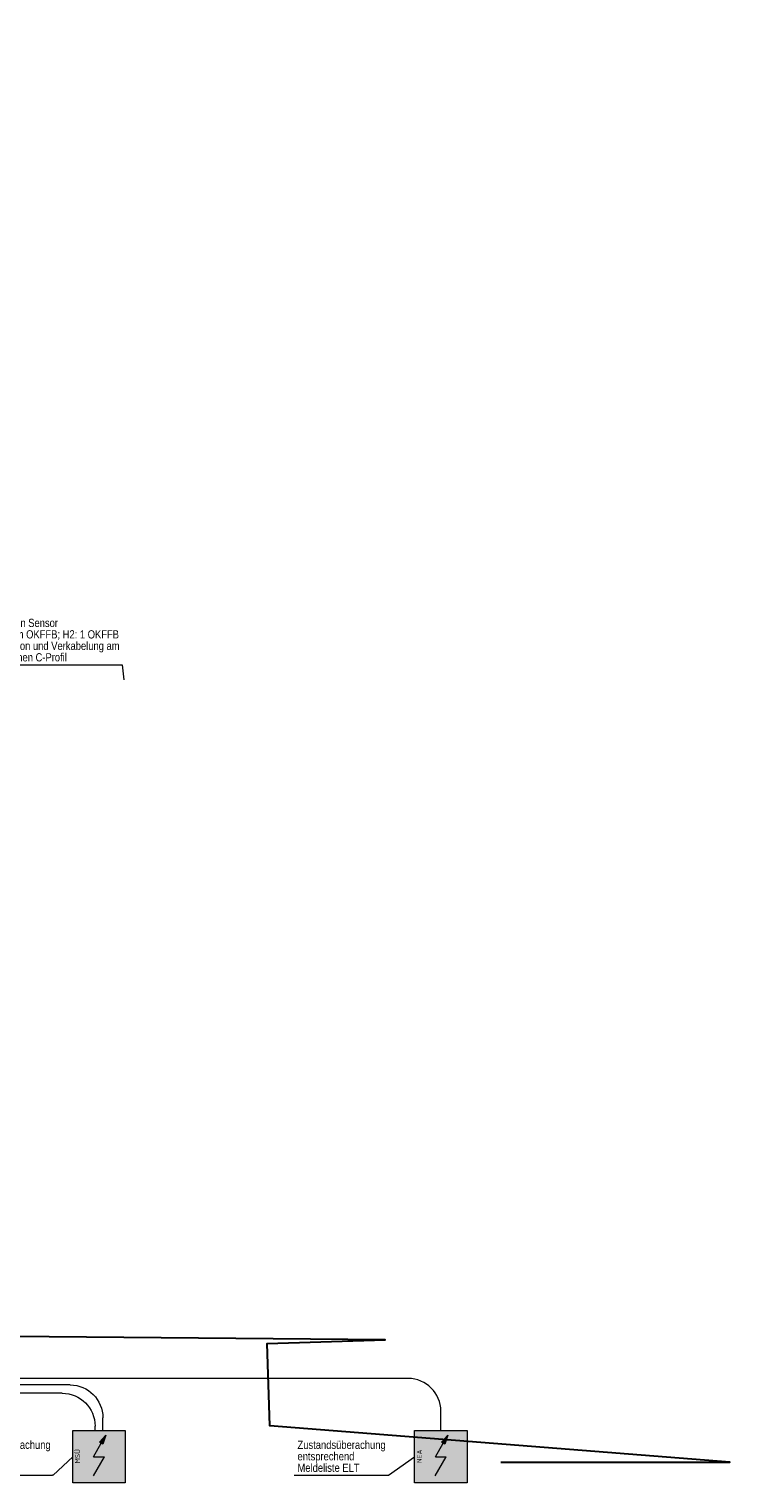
# Model space of a CAD drawing. Header units: metres. Extents: x -13.3 to 22.4, y -10.6 to 32.8.
# Tile 5 of 10: x 11.7 to 22.4, y -10.6 to 11.6. Entities that reach past the tile are written whole.
import ezdxf
from ezdxf.enums import TextEntityAlignment as Align

# ---------------------------------------------------------------- set-up
doc = ezdxf.new("R2010")
doc.units = ezdxf.units.M
doc.header["$MEASUREMENT"] = 0
doc.linetypes.add('DGN Style 5', pattern=[0.005451, 0.002336, -0.003115])
doc.layers.add('INTERN_Bemerkung', color=6, linetype='Continuous', lineweight=30, plot=False)
for name, color, linetype, lineweight in [('TRI_H3D', 7, 'Continuous', 0), ('ZWP_480_DPL_04', 5, 'Continuous', 0), ('ZWP_480_SYM_SCHWARZ', 7, 'Continuous', 13), ('ZWP_480_TEXT_1_50_TOP', 7, 'Continuous', 0), ('ZWP_EX_DIESELLEITUNG_NEA', 7, 'Continuous', 0)]:
    doc.layers.add(name, color=color, linetype=linetype, lineweight=lineweight)
doc.layers.get('TRI_H3D').off()
doc.styles.add('ZWP_1 200', font='ARIALN.TTF', dxfattribs={"height": 0.5})
doc.styles.add('ZWP_1 50', font='ARIALN.TTF', dxfattribs={"height": 0.125})

# ---------------------------------------------------------------- blocks, each defined once
blk = doc.blocks.new('_T3D___16')
at = {"layer": 'ZWP_480_TEXT_1_50_TOP', "linetype": 'Continuous'}
for p, q in [((10.959, 1.904, -3.295), (13.095, 1.904, -3.295)), ((13.095, 1.904, -3.295), (13.118, 1.672, -3.295))]:
    blk.add_line(p, q, dxfattribs=at)
at = {"layer": 'ZWP_480_TEXT_1_50_TOP', "linetype": 'Continuous', "style": 'ZWP_1 50'}
for s, p in [('2x O2min Sensor', (11.009, 2.604, -3.295)), ('H1: 0,3m OKFFB; H2: 1 OKFFB', (11.009, 2.429, -3.295)), ('Installation und Verkabelung am', (11.009, 2.254, -3.295)), ('raumhohen C-Profil', (11.009, 2.079, -3.295))]:
    blk.add_text(s, height=0.125, dxfattribs=at).set_placement(p, align=Align.TOP_LEFT)
blk = doc.blocks.new('ZWP_480_Autarke_Anlage_gross_1')
at = {"lineweight": 13, "extrusion": (0, 0, -1)}
blk.add_hatch(color=256, dxfattribs=at).paths.add_polyline_path([(-0.059, 0.19), (-0.105, 0.328), (-0.009, 0.219), (-0.034, 0.204)])
at = {"lineweight": 13}
for p, q in [((-0.083, -0.001), (0.034, 0.204)), ((-0.085, -0.295), (0.083, -0.001)), ((-0.083, -0.001), (0.083, -0.001))]:
    blk.add_line(p, q, dxfattribs=at)
at = {"lineweight": 13, "flags": 128}
for points in [[(-0.4, -0.401), (-0.4, 0.399), (0.4, 0.399), (0.4, -0.401)], [(0.009, 0.219), (0.105, 0.328), (0.059, 0.19), (0.034, 0.204)]]:
    blk.add_lwpolyline(points, close=True, dxfattribs=at)
at = {"color": 254, "lineweight": 13}
blk.add_solid([(-0.4, -0.401), (-0.4, 0.399), (0.4, -0.401), (0.4, 0.399)], dxfattribs=at)
at = {"insert": (-0.328, 0.005), "char_height": 0.15, "attachment_point": 5, "rotation": 90, "style": 'ZWP_1 200'}
blk.add_mtext('\\Fisocp;\\Q0;\\H0.5x;MSÜ', dxfattribs=at)
blk = doc.blocks.new('ZWP_480_Autarke_Anlage_gross_1_1')
at = {"lineweight": 13, "extrusion": (0, 0, -1)}
blk.add_hatch(color=256, dxfattribs=at).paths.add_polyline_path([(-0.059, 0.19), (-0.105, 0.328), (-0.009, 0.219), (-0.034, 0.204)])
at = {"lineweight": 13}
for p, q in [((-0.083, -0.001), (0.034, 0.204)), ((-0.085, -0.295), (0.083, -0.001)), ((-0.083, -0.001), (0.083, -0.001))]:
    blk.add_line(p, q, dxfattribs=at)
at = {"lineweight": 13, "flags": 128}
for points in [[(-0.4, -0.401), (-0.4, 0.399), (0.4, 0.399), (0.4, -0.401)], [(0.009, 0.219), (0.105, 0.328), (0.059, 0.19), (0.034, 0.204)]]:
    blk.add_lwpolyline(points, close=True, dxfattribs=at)
at = {"color": 254, "lineweight": 13}
blk.add_solid([(-0.4, -0.401), (-0.4, 0.399), (0.4, -0.401), (0.4, 0.399)], dxfattribs=at)
at = {"insert": (-0.328, 0.005), "char_height": 0.15, "attachment_point": 5, "rotation": 90, "style": 'ZWP_1 200'}
blk.add_mtext('\\Fisocp;\\Q0;\\H0.5x;NEA', dxfattribs=at)
blk = doc.blocks.new('_T3D___19')
at = {"layer": 'ZWP_480_TEXT_1_50_TOP', "linetype": 'Continuous'}
for p, q in [((11.996, -10.358, -1.658), (12.294, -10.078, -1.658)), ((10.469, -10.358, -1.658), (11.984, -10.358, -1.658)), ((11.996, -10.358, -1.658), (11.984, -10.358, -1.658))]:
    blk.add_line(p, q, dxfattribs=at)
at = {"layer": 'ZWP_480_TEXT_1_50_TOP', "linetype": 'Continuous', "style": 'ZWP_1 50'}
for s, p in [('Zustandsüberwachung', (10.507, -9.833, -1.658)), ('entsprechend', (10.507, -10.008, -1.658)), ('Meldeliste ELT', (10.507, -10.183, -1.658))]:
    blk.add_text(s, height=0.125, dxfattribs=at).set_placement(p, align=Align.TOP_LEFT)
blk = doc.blocks.new('_T3D___20')
at = {"layer": 'ZWP_480_TEXT_1_50_TOP', "linetype": 'Continuous'}
for p, q in [((1.386, -0.525), (1.787, -0.244)), ((-0.05, -0.525), (1.386, -0.525))]:
    blk.add_line(p, q, dxfattribs=at)
at = {"layer": 'ZWP_480_TEXT_1_50_TOP', "linetype": 'Continuous', "style": 'ZWP_1 50'}
for s, p in [('Zustandsüberachung', (0, 0)), ('entsprechend', (0, -0.175)), ('Meldeliste ELT', (0, -0.35))]:
    blk.add_text(s, height=0.125, dxfattribs=at).set_placement(p, align=Align.TOP_LEFT)

msp = doc.modelspace()

# ---------------------------------------------------------------- linework, layer by layer
at = {"layer": 'INTERN_Bemerkung', "flags": 128}
msp.add_lwpolyline([(18.872, -10.262), (22.367, -10.262), (15.35, -9.704), (15.309, -8.452), (17.106, -8.393), (-8.536, -8.166), (-8.366, 11.051), (-4.759, 11.148), (-8.584, 11.599)], dxfattribs=at)
at = {"layer": 'ZWP_480_DPL_04', "lineweight": 13}
for p, q in [((12.3, -9.083, -0.5), (-6.897, -9.083, -0.5)), ((17.457, -8.983, -0.5), (-6.797, -8.983, -0.5)), ((12.181, -9.21, -0.5), (-7.017, -9.21, -0.5)), ((17.957, -9.777, -0.5), (17.957, -9.483, -0.5)), ((12.681, -9.777, -0.5), (12.681, -9.71, -0.5)), ((12.8, -9.777, -0.5), (12.8, -9.583, -0.5))]:
    msp.add_line(p, q, dxfattribs=at)
at = {"layer": 'ZWP_480_DPL_04', "lineweight": 13, "extrusion": (0, 0, -1)}
for centre in [(-12.3, -9.583, 0.5), (-12.181, -9.71, 0.5)]:
    msp.add_arc(centre, 0.5, 90, 180, dxfattribs=at)
at = {"layer": 'ZWP_480_DPL_04', "lineweight": 13}
msp.add_arc((17.457, -9.483, -0.5), 0.5, 0, 90, dxfattribs=at)
at = {"layer": 'ZWP_EX_DIESELLEITUNG_NEA', "color": 52, "linetype": 'DGN Style 5', "lineweight": 0}
for p, q in [((12.742, -10.175, -1.78), (12.742, -10.175, -1.78)), ((17.957, -10.175, -1.78), (17.957, -10.175, -1.78))]:
    msp.add_line(p, q, dxfattribs=at)
at = {"layer": 'ZWP_EX_DIESELLEITUNG_NEA', "color": 12, "linetype": 'DGN Style 5', "lineweight": 0}
for p, q in [((12.742, -10.176, -1.78), (12.742, -10.176, -1.78)), ((17.957, -10.176, -1.78), (17.957, -10.176, -1.78))]:
    msp.add_line(p, q, dxfattribs=at)
at = {"layer": 'ZWP_EX_DIESELLEITUNG_NEA', "color": 212, "linetype": 'DGN Style 5', "lineweight": 0}
for p, q in [((12.742, -10.176, -1.779), (12.742, -10.176, -1.779)), ((17.957, -10.176, -1.779), (17.957, -10.176, -1.779))]:
    msp.add_line(p, q, dxfattribs=at)
at = {"layer": 'ZWP_EX_DIESELLEITUNG_NEA', "color": 92, "linetype": 'DGN Style 5', "lineweight": 0}
for p, q in [((12.743, -10.176, -1.78), (12.743, -10.176, -1.78)), ((17.958, -10.176, -1.78), (17.958, -10.176, -1.78))]:
    msp.add_line(p, q, dxfattribs=at)
at = {"layer": 'ZWP_EX_DIESELLEITUNG_NEA', "color": 32, "linetype": 'DGN Style 5', "lineweight": 0}
for p, q in [((12.825, -10.176, -1.78), (12.825, -10.176, -1.78)), ((18.04, -10.176, -1.78), (18.04, -10.176, -1.78))]:
    msp.add_line(p, q, dxfattribs=at)

# ---------------------------------------------------------------- block references
at = {"layer": 'TRI_H3D', "color": 7, "linetype": 'Continuous', "lineweight": 0}
for name, p in [('_T3D___16', (0, 0, 0)), ('_T3D___19', (0.048, -0.099, -0.017)), ('_T3D___20', (15.77, -9.933, -1.675))]:
    msp.add_blockref(name, p, dxfattribs=at)
at = {"layer": 'ZWP_480_SYM_SCHWARZ', "lineweight": 13}
for name, p in [('ZWP_480_Autarke_Anlage_gross_1', (12.742, -10.176, -1.78)), ('ZWP_480_Autarke_Anlage_gross_1_1', (17.957, -10.176, -1.78))]:
    msp.add_blockref(name, p, dxfattribs=at)

doc.saveas('drawing.dxf')
